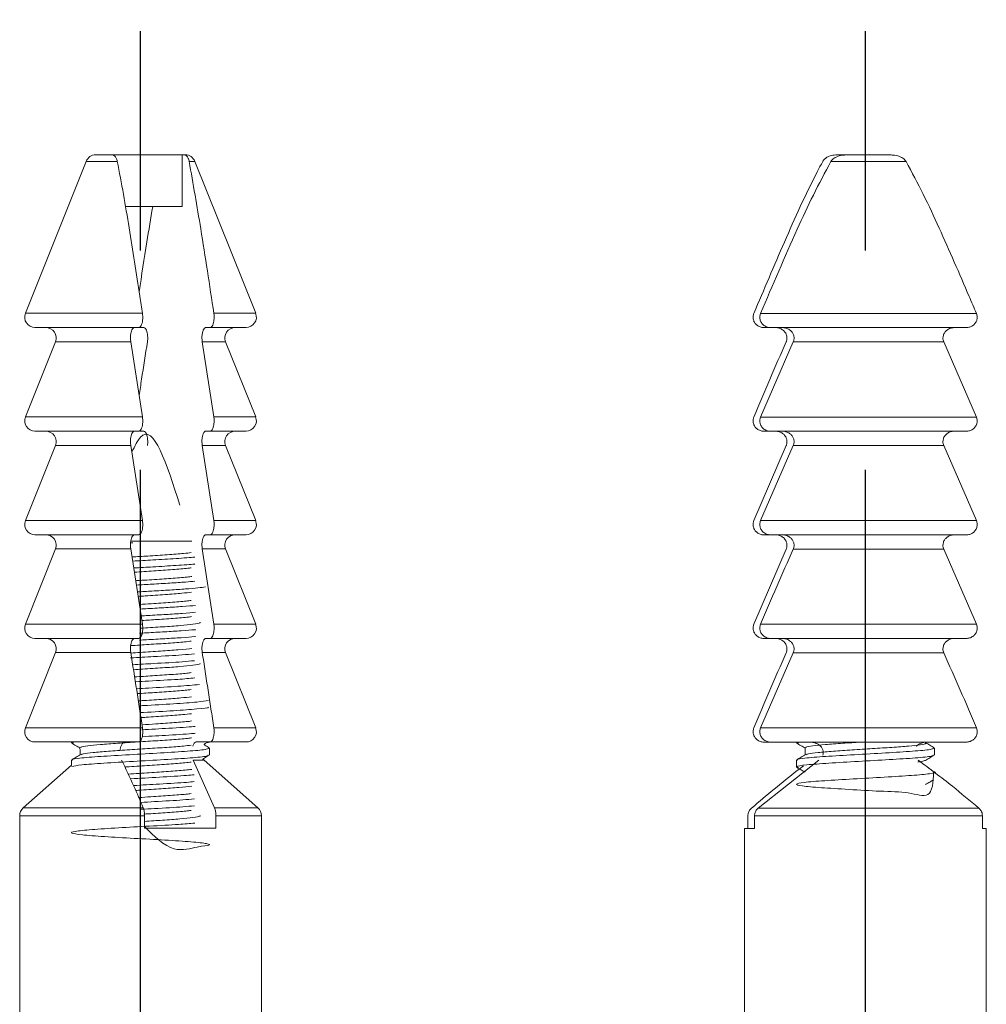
# Model space of a CAD drawing. Header units: millimetres. Extents: x 3754 to 4293, y 1699 to 2080.
# Tile 5 of 14: x 3824 to 3852, y 2006 to 2034. Entities that reach past the tile are written whole.
import ezdxf

# ---------------------------------------------------------------- set-up
doc = ezdxf.new("R2010")
doc.units = ezdxf.units.MM
doc.linetypes.add('CENTER', pattern=[50.8, 31.75, -6.35, 6.35, -6.35])
doc.layers.add('Center', color=1, linetype='CENTER')
doc.dimstyles.new('ISO-25', dxfattribs={"dimtxt": 2.5, "dimasz": 2.5, "dimexe": 1.25, "dimexo": 0.625, "dimtad": 1, "dimzin": 9, "dimdsep": 46, "dimtxsty": 'Standard', "dimcen": 2.5, "dimclrd": 2, "dimclre": 2, "dimclrt": 2, "dimadec": 0, "dimazin": 0, "dimtfac": 1, "dimtmove": 0, "dimatfit": 3, "dimfxl": 0, "dimarcsym": 0})

# ---------------------------------------------------------------- blocks, each defined once
blk = doc.blocks.new('A$C3210630A')
at = {"color": 7, "linetype": 'Continuous', "lineweight": 15}
for p, q in [((9.49, 36.676), (9.947, 36.676)), ((11.996, 36.676), (9.947, 36.676)), ((11.996, 35.176), (11.996, 36.676)), ((12.046, 36.676), (11.996, 36.676)), ((12.046, 36.676), (12.084, 36.676)), ((31.108, 36.673), (30.967, 36.673)), ((31.254, 36.673), (31.108, 36.673)), ((31.254, 36.673), (32.495, 36.673)), ((9.212, 36.487), (7.452, 32.087)), ((14.123, 32.087), (12.363, 36.487)), ((32.961, 36.484), (30.788, 36.484)), ((11.996, 35.176), (10.353, 35.176)), ((28.748, 32.084), (35, 32.084)), ((10.737, 31.676), (7.73, 31.676)), ((10.759, 31.676), (10.879, 31.676)), ((12.684, 31.676), (12.805, 31.676)), ((13.844, 31.676), (12.805, 31.676)), ((28.849, 31.673), (29.045, 31.673)), ((34.703, 31.673), (29.045, 31.673)), ((8.323, 31.264), (7.452, 29.087)), ((10.505, 31.264), (10.844, 29.087)), ((12.91, 29.087), (12.575, 31.264)), ((14.123, 29.087), (13.252, 31.264)), ((28.748, 29.084), (29.694, 31.261)), ((34.054, 31.261), (29.694, 31.261)), ((34.054, 31.261), (35, 29.084)), ((28.748, 29.084), (35, 29.084)), ((10.737, 28.676), (7.73, 28.676)), ((10.759, 28.676), (10.879, 28.676)), ((12.684, 28.676), (12.805, 28.676)), ((13.844, 28.676), (12.805, 28.676)), ((28.849, 28.673), (29.045, 28.673)), ((34.703, 28.673), (29.045, 28.673)), ((8.323, 28.264), (7.452, 26.087)), ((10.505, 28.264), (10.844, 26.087)), ((12.91, 26.087), (12.575, 28.264)), ((14.123, 26.087), (13.252, 28.264)), ((29.489, 28.261), (28.554, 26.084)), ((28.748, 26.084), (29.694, 28.261)), ((34.054, 28.261), (29.694, 28.261)), ((34.054, 28.261), (35, 26.084)), ((28.748, 26.084), (35, 26.084)), ((10.737, 25.676), (7.73, 25.676)), ((12.684, 25.676), (12.805, 25.676)), ((13.844, 25.676), (12.805, 25.676)), ((28.849, 25.673), (29.045, 25.673)), ((34.703, 25.673), (29.045, 25.673)), ((8.323, 25.264), (7.452, 23.087)), ((10.505, 25.264), (10.844, 23.087)), ((12.91, 23.087), (12.575, 25.264)), ((14.123, 23.087), (13.252, 25.264)), ((29.489, 25.261), (28.554, 23.084)), ((34.054, 25.261), (29.694, 25.261)), ((34.054, 25.261), (35, 23.084)), ((28.748, 23.084), (35, 23.084)), ((10.737, 22.676), (7.73, 22.676)), ((12.684, 22.676), (12.805, 22.676)), ((13.844, 22.676), (12.805, 22.676)), ((28.849, 22.673), (29.045, 22.673)), ((34.703, 22.673), (29.045, 22.673)), ((8.323, 22.264), (7.452, 20.087)), ((14.123, 20.087), (13.252, 22.264)), ((28.748, 20.084), (29.694, 22.261)), ((34.054, 22.261), (29.694, 22.261)), ((28.748, 20.084), (35, 20.084)), ((10.737, 19.676), (7.73, 19.676)), ((8.748, 19.676), (8.788, 19.673)), ((8.787, 19.673), (8.787, 19.651)), ((12.402, 19.676), (12.805, 19.676)), ((13.844, 19.676), (12.805, 19.676)), ((28.849, 19.673), (29.045, 19.673)), ((34.703, 19.673), (29.045, 19.673)), ((33.537, 19.645), (33.537, 19.673)), ((9.037, 19.456), (9.037, 19.301)), ((12.787, 19.301), (12.787, 19.501)), ((30.037, 19.507), (30.037, 19.301)), ((33.787, 19.301), (33.787, 19.501)), ((8.787, 19.151), (8.787, 19.009)), ((12.934, 17.765), (12.317, 19.151)), ((12.627, 19.151), (12.595, 19.184)), ((14.187, 17.765), (12.627, 19.151)), ((28.68, 17.762), (30.433, 19.149)), ((29.787, 19.151), (29.787, 18.951)), ((8.787, 19.009), (7.388, 17.765)), ((28.68, 17.762), (35.068, 17.762)), ((7.287, 17.541), (7.287, 11.168)), ((10.906, 17.541), (10.906, 17.176)), ((12.972, 17.176), (12.972, 17.541)), ((14.287, 2.176), (14.287, 17.541)), ((28.381, 17.538), (28.381, 17.173)), ((28.574, 17.173), (28.574, 17.538)), ((35.175, 17.538), (28.574, 17.538)), ((35.175, 17.538), (35.175, 17.173)), ((10.906, 17.176), (12.972, 17.176)), ((28.287, 17.173), (28.287, 2.173)), ((28.287, 17.173), (28.574, 17.173)), ((35.175, 17.173), (35.287, 17.173)), ((35.287, 2.173), (35.287, 17.173))]:
    blk.add_line(p, q, dxfattribs=at)
at = {"color": 8, "linetype": 'Continuous', "lineweight": 15}
for p, q in [((10.114, 36.487), (9.212, 36.487)), ((12.363, 36.487), (12.196, 36.487)), ((7.452, 32.087), (10.844, 32.087)), ((12.91, 32.087), (14.123, 32.087)), ((10.505, 31.264), (8.323, 31.264)), ((13.252, 31.264), (12.575, 31.264)), ((7.452, 29.087), (10.844, 29.087)), ((12.91, 29.087), (14.123, 29.087)), ((10.505, 28.264), (8.323, 28.264)), ((13.252, 28.264), (12.575, 28.264)), ((7.452, 26.087), (10.844, 26.087)), ((12.91, 26.087), (14.123, 26.087)), ((10.564, 25.445), (10.494, 25.445)), ((10.504, 25.495), (12.271, 25.495)), ((10.505, 25.264), (8.323, 25.264)), ((13.252, 25.264), (12.575, 25.264)), ((7.452, 23.087), (10.844, 23.087)), ((12.91, 23.087), (14.123, 23.087)), ((10.505, 22.264), (8.323, 22.264)), ((13.252, 22.264), (12.575, 22.264)), ((7.452, 20.087), (10.844, 20.087)), ((12.91, 20.087), (14.123, 20.087)), ((12.627, 19.151), (12.317, 19.151)), ((7.388, 17.765), (10.868, 17.765)), ((12.934, 17.765), (14.187, 17.765)), ((10.906, 17.541), (7.287, 17.541)), ((14.287, 17.541), (12.972, 17.541))]:
    blk.add_line(p, q, dxfattribs=at)
at = {"color": 7, "linetype": 'Continuous', "lineweight": 15, "flags": 128}
blk.add_lwpolyline([(9.01, 19.522), (9.029, 19.482), (9.037, 19.456)], dxfattribs=at)
at = {"color": 7, "linetype": 'Continuous', "lineweight": 15}
for centre, start, end in [((9.49, 36.376), 90, 158.1986), ((12.084, 36.376), 21.8014, 90), ((7.73, 31.976), 158.1986, 270), ((13.844, 31.976), 270, 21.8014), ((8.044, 31.376), 338.1986, 90), ((13.53, 31.376), 90, 201.8014), ((7.73, 28.976), 158.1986, 270), ((13.844, 28.976), 270, 21.8014), ((8.044, 28.376), 338.1986, 90), ((13.53, 28.376), 90, 201.8014), ((7.73, 25.976), 158.1986, 270), ((13.844, 25.976), 270, 21.8014), ((8.044, 25.376), 338.1986, 90), ((13.53, 25.376), 90, 201.8014), ((7.73, 22.976), 158.1986, 270), ((13.844, 22.976), 270, 21.8014), ((8.044, 22.376), 338.1986, 90), ((13.53, 22.376), 90, 201.8014), ((7.73, 19.976), 158.1986, 270), ((13.844, 19.976), 270, 21.8014), ((12.826, 19.376), 97.4862, 131.6823), ((7.587, 17.541), 131.6335, 180), ((13.987, 17.541), 0, 48.3665)]:
    blk.add_arc(centre, 0.3, start, end, dxfattribs=at)
for points, knots in [([(9.947, 36.676), (9.955, 36.675), (9.994, 36.673), (10.048, 36.644), (10.095, 36.56), (10.109, 36.505), (10.114, 36.487)], [0, 0, 0, 0, 0.133829, 0.620556, 0.872451, 1, 1, 1, 1]), ([(12.196, 36.487), (12.195, 36.491), (12.19, 36.518), (12.181, 36.549), (12.157, 36.605), (12.114, 36.664), (12.071, 36.671), (12.046, 36.676)], [0, 0, 0, 0, 0.025596, 0.19508, 0.24725, 0.564914, 1, 1, 1, 1]), ([(30.967, 36.673), (30.939, 36.672), (30.855, 36.67), (30.735, 36.642), (30.626, 36.582), (30.572, 36.526), (30.552, 36.491), (30.548, 36.484)], [0, 0, 0, 0, 0.176979, 0.522801, 0.753282, 0.949342, 1, 1, 1, 1]), ([(30.788, 36.484), (30.8, 36.503), (30.838, 36.557), (30.948, 36.628), (31.097, 36.668), (31.206, 36.671), (31.254, 36.673)], [0, 0, 0, 0, 0.127367, 0.372978, 0.727811, 1, 1, 1, 1]), ([(32.495, 36.673), (32.518, 36.672), (32.626, 36.671), (32.779, 36.641), (32.91, 36.557), (32.948, 36.503), (32.961, 36.484)], [0, 0, 0, 0, 0.133829, 0.620556, 0.872451, 1, 1, 1, 1]), ([(10.114, 36.487), (10.174, 36.171), (10.296, 35.54), (10.512, 34.233), (10.693, 33.08), (10.819, 32.252), (10.844, 32.087)], [0, 0, 0, 0, 0.221564, 0.44372, 0.889151, 1, 1, 1, 1]), ([(12.91, 32.087), (12.787, 32.906), (12.565, 34.393), (12.31, 35.838), (12.196, 36.487)], [0, 0, 0, 0, 0.551068, 1, 1, 1, 1]), ([(30.548, 36.484), (30.495, 36.384), (30.092, 35.623), (29.433, 34.152), (28.847, 32.774), (28.554, 32.084)], [0, 0, 0, 0, 0.070185, 0.534706, 1, 1, 1, 1]), ([(28.748, 32.084), (29.098, 32.899), (29.591, 34.049), (30.268, 35.518), (30.614, 36.162), (30.788, 36.484)], [0, 0, 0, 0, 0.548068, 0.773865, 1, 1, 1, 1]), ([(32.961, 36.484), (33.131, 36.169), (33.471, 35.537), (34.073, 34.23), (34.578, 33.077), (34.93, 32.249), (35, 32.084)], [0, 0, 0, 0, 0.221564, 0.44372, 0.889151, 1, 1, 1, 1]), ([(11.141, 35.176), (11.084, 34.836), (10.945, 34.023), (10.821, 33.192), (10.748, 32.708)], [0, 0, 0, 0, 0.417805, 1, 1, 1, 1]), ([(10.844, 32.087), (10.846, 32.071), (10.85, 32.037), (10.853, 31.969), (10.849, 31.885), (10.832, 31.798), (10.806, 31.729), (10.773, 31.684), (10.749, 31.678), (10.737, 31.676)], [0, 0, 0, 0, 0.084724, 0.179843, 0.339851, 0.499733, 0.663165, 0.835664, 1, 1, 1, 1]), ([(12.805, 31.676), (12.818, 31.679), (12.844, 31.686), (12.88, 31.742), (12.905, 31.825), (12.917, 31.91), (12.919, 31.996), (12.915, 32.051), (12.91, 32.084), (12.91, 32.087)], [0, 0, 0, 0, 0.183485, 0.373192, 0.554244, 0.72489, 0.820724, 0.983017, 1, 1, 1, 1]), ([(28.554, 32.084), (28.545, 32.055), (28.526, 31.995), (28.536, 31.898), (28.576, 31.809), (28.645, 31.736), (28.736, 31.686), (28.809, 31.673), (28.847, 31.673), (28.849, 31.673)], [0, 0, 0, 0, 0.152598, 0.314169, 0.474335, 0.638043, 0.809184, 0.989744, 1, 1, 1, 1]), ([(29.045, 31.673), (29.042, 31.673), (29.001, 31.673), (28.92, 31.689), (28.822, 31.749), (28.753, 31.836), (28.722, 31.935), (28.725, 32.02), (28.742, 32.067), (28.748, 32.084)], [0, 0, 0, 0, 0.014432, 0.20953, 0.401041, 0.581784, 0.750593, 0.911231, 1, 1, 1, 1]), ([(35, 32.084), (35.006, 32.068), (35.019, 32.034), (35.027, 31.966), (35.014, 31.882), (34.968, 31.795), (34.895, 31.726), (34.804, 31.681), (34.736, 31.676), (34.703, 31.673)], [0, 0, 0, 0, 0.084724, 0.179843, 0.339851, 0.499733, 0.663165, 0.835664, 1, 1, 1, 1]), ([(10.505, 31.264), (10.505, 31.266), (10.5, 31.299), (10.494, 31.365), (10.499, 31.459), (10.515, 31.543), (10.54, 31.613), (10.574, 31.662), (10.601, 31.675), (10.615, 31.676), (10.616, 31.676)], [0, 0, 0, 0, 0.010378, 0.17498, 0.324274, 0.471755, 0.629142, 0.803258, 0.994183, 1, 1, 1, 1]), ([(10.988, 31.264), (10.989, 31.273), (10.995, 31.312), (10.998, 31.385), (10.992, 31.462), (10.98, 31.534), (10.96, 31.6), (10.927, 31.656), (10.898, 31.674), (10.882, 31.675), (10.879, 31.676)], [0, 0, 0, 0, 0.0458255, 0.2077671, 0.3587586, 0.4275108, 0.6015781, 0.7751644, 0.961118, 1, 1, 1, 1]), ([(12.684, 31.676), (12.677, 31.675), (12.656, 31.672), (12.622, 31.638), (12.59, 31.564), (12.57, 31.468), (12.565, 31.367), (12.57, 31.3), (12.575, 31.268), (12.575, 31.264)], [0, 0, 0, 0, 0.097273, 0.292654, 0.486369, 0.666656, 0.828898, 0.980059, 1, 1, 1, 1]), ([(29.489, 31.261), (29.493, 31.27), (29.509, 31.309), (29.519, 31.383), (29.502, 31.459), (29.467, 31.531), (29.412, 31.597), (29.318, 31.653), (29.238, 31.672), (29.193, 31.673), (29.185, 31.673)], [0, 0, 0, 0, 0.0458255, 0.2077671, 0.3587586, 0.4275108, 0.6015781, 0.7751644, 0.961118, 1, 1, 1, 1]), ([(29.386, 31.673), (29.388, 31.673), (29.43, 31.673), (29.513, 31.657), (29.609, 31.601), (29.677, 31.525), (29.715, 31.441), (29.724, 31.347), (29.704, 31.289), (29.694, 31.261)], [0, 0, 0, 0, 0.011379, 0.207261, 0.407026, 0.550454, 0.702586, 0.855025, 1, 1, 1, 1]), ([(34.054, 31.261), (34.053, 31.263), (34.039, 31.296), (34.024, 31.362), (34.038, 31.457), (34.081, 31.54), (34.151, 31.61), (34.246, 31.66), (34.322, 31.673), (34.362, 31.673), (34.363, 31.673)], [0, 0, 0, 0, 0.010378, 0.17498, 0.324274, 0.471755, 0.629142, 0.803258, 0.994183, 1, 1, 1, 1]), ([(10.988, 31.264), (10.931, 30.902), (10.85, 30.385), (10.771, 29.864), (10.747, 29.707)], [0, 0, 0, 0, 0.698605, 1, 1, 1, 1]), ([(29.489, 31.261), (29.331, 30.9), (29.015, 30.176), (28.708, 29.448), (28.554, 29.084)], [0, 0, 0, 0, 0.499977, 1, 1, 1, 1]), ([(10.844, 29.087), (10.846, 29.071), (10.85, 29.037), (10.853, 28.969), (10.849, 28.885), (10.832, 28.798), (10.806, 28.729), (10.773, 28.684), (10.749, 28.678), (10.737, 28.676)], [0, 0, 0, 0, 0.084724, 0.179843, 0.339851, 0.499733, 0.663165, 0.835664, 1, 1, 1, 1]), ([(12.805, 28.676), (12.818, 28.679), (12.844, 28.686), (12.88, 28.742), (12.905, 28.825), (12.917, 28.91), (12.919, 28.996), (12.915, 29.051), (12.91, 29.084), (12.91, 29.087)], [0, 0, 0, 0, 0.183485, 0.373192, 0.554244, 0.72489, 0.820724, 0.983017, 1, 1, 1, 1]), ([(28.554, 29.084), (28.545, 29.055), (28.526, 28.995), (28.536, 28.898), (28.576, 28.809), (28.645, 28.736), (28.736, 28.686), (28.809, 28.673), (28.847, 28.673), (28.849, 28.673)], [0, 0, 0, 0, 0.152598, 0.314169, 0.474335, 0.638043, 0.809184, 0.989744, 1, 1, 1, 1]), ([(29.045, 28.673), (29.042, 28.673), (29.001, 28.673), (28.92, 28.689), (28.822, 28.749), (28.753, 28.836), (28.722, 28.935), (28.725, 29.02), (28.742, 29.067), (28.748, 29.084)], [0, 0, 0, 0, 0.014432, 0.20953, 0.401041, 0.581784, 0.750593, 0.911231, 1, 1, 1, 1]), ([(35, 29.084), (35.006, 29.068), (35.019, 29.034), (35.027, 28.966), (35.014, 28.882), (34.968, 28.795), (34.895, 28.726), (34.804, 28.681), (34.736, 28.676), (34.703, 28.673)], [0, 0, 0, 0, 0.0847239, 0.1798428, 0.3398505, 0.4997332, 0.6631649, 0.8356635, 1, 1, 1, 1]), ([(11.927, 26.529), (11.547, 27.726), (11.083, 29.187), (10.62, 28.239), (10.536, 28.067)], [0, 0, 0, 0, 0.819149, 1, 1, 1, 1]), ([(10.505, 28.264), (10.505, 28.266), (10.5, 28.299), (10.494, 28.365), (10.499, 28.459), (10.515, 28.543), (10.54, 28.613), (10.574, 28.662), (10.601, 28.675), (10.615, 28.676), (10.616, 28.676)], [0, 0, 0, 0, 0.010378, 0.17498, 0.324274, 0.471755, 0.629142, 0.803258, 0.994183, 1, 1, 1, 1]), ([(10.988, 28.264), (10.989, 28.273), (10.995, 28.312), (10.998, 28.385), (10.992, 28.462), (10.98, 28.534), (10.96, 28.6), (10.927, 28.656), (10.898, 28.674), (10.882, 28.675), (10.879, 28.676)], [0, 0, 0, 0, 0.045825, 0.207767, 0.358759, 0.427511, 0.601578, 0.775164, 0.961118, 1, 1, 1, 1]), ([(12.684, 28.676), (12.677, 28.675), (12.656, 28.672), (12.622, 28.638), (12.59, 28.564), (12.57, 28.468), (12.565, 28.367), (12.57, 28.3), (12.575, 28.268), (12.575, 28.264)], [0, 0, 0, 0, 0.097273, 0.292654, 0.486369, 0.666656, 0.828898, 0.980059, 1, 1, 1, 1]), ([(29.489, 28.261), (29.493, 28.27), (29.509, 28.309), (29.519, 28.383), (29.502, 28.459), (29.467, 28.531), (29.412, 28.597), (29.318, 28.653), (29.238, 28.672), (29.193, 28.673), (29.185, 28.673)], [0, 0, 0, 0, 0.045825, 0.207767, 0.358759, 0.427511, 0.601578, 0.775164, 0.961118, 1, 1, 1, 1]), ([(29.386, 28.673), (29.388, 28.673), (29.43, 28.673), (29.513, 28.657), (29.609, 28.601), (29.677, 28.525), (29.715, 28.441), (29.724, 28.347), (29.704, 28.289), (29.694, 28.261)], [0, 0, 0, 0, 0.011379, 0.207261, 0.407026, 0.550454, 0.702586, 0.855025, 1, 1, 1, 1]), ([(34.054, 28.261), (34.053, 28.263), (34.039, 28.296), (34.024, 28.362), (34.038, 28.457), (34.081, 28.54), (34.151, 28.61), (34.246, 28.66), (34.322, 28.673), (34.362, 28.673), (34.363, 28.673)], [0, 0, 0, 0, 0.010378, 0.17498, 0.324274, 0.471755, 0.629142, 0.803258, 0.994183, 1, 1, 1, 1]), ([(10.844, 26.087), (10.846, 26.071), (10.85, 26.037), (10.853, 25.969), (10.849, 25.885), (10.832, 25.798), (10.806, 25.729), (10.773, 25.684), (10.749, 25.678), (10.737, 25.676)], [0, 0, 0, 0, 0.084724, 0.179843, 0.339851, 0.499733, 0.663165, 0.835664, 1, 1, 1, 1]), ([(12.805, 25.676), (12.818, 25.679), (12.844, 25.686), (12.88, 25.742), (12.905, 25.825), (12.917, 25.91), (12.919, 25.996), (12.915, 26.051), (12.91, 26.084), (12.91, 26.087)], [0, 0, 0, 0, 0.183485, 0.373192, 0.554244, 0.72489, 0.820724, 0.983017, 1, 1, 1, 1]), ([(28.554, 26.084), (28.545, 26.055), (28.526, 25.995), (28.536, 25.898), (28.576, 25.809), (28.645, 25.736), (28.736, 25.686), (28.809, 25.673), (28.847, 25.673), (28.849, 25.673)], [0, 0, 0, 0, 0.152598, 0.314169, 0.474335, 0.638043, 0.809184, 0.989744, 1, 1, 1, 1]), ([(29.045, 25.673), (29.042, 25.673), (29.001, 25.673), (28.92, 25.689), (28.822, 25.749), (28.753, 25.836), (28.722, 25.935), (28.725, 26.02), (28.742, 26.067), (28.748, 26.084)], [0, 0, 0, 0, 0.014432, 0.20953, 0.401041, 0.581784, 0.750593, 0.911231, 1, 1, 1, 1]), ([(35, 26.084), (35.006, 26.068), (35.019, 26.034), (35.027, 25.966), (35.014, 25.882), (34.968, 25.795), (34.895, 25.726), (34.804, 25.681), (34.736, 25.676), (34.703, 25.673)], [0, 0, 0, 0, 0.084724, 0.179843, 0.339851, 0.499733, 0.663165, 0.835664, 1, 1, 1, 1]), ([(10.505, 25.264), (10.505, 25.266), (10.5, 25.299), (10.494, 25.365), (10.499, 25.459), (10.515, 25.543), (10.54, 25.613), (10.574, 25.662), (10.601, 25.675), (10.615, 25.676), (10.616, 25.676)], [0, 0, 0, 0, 0.010378, 0.17498, 0.324274, 0.471755, 0.629142, 0.803258, 0.994183, 1, 1, 1, 1]), ([(12.684, 25.676), (12.677, 25.675), (12.656, 25.672), (12.622, 25.638), (12.59, 25.564), (12.57, 25.468), (12.565, 25.367), (12.57, 25.3), (12.575, 25.268), (12.575, 25.264)], [0, 0, 0, 0, 0.097273, 0.292654, 0.486369, 0.666656, 0.828898, 0.980059, 1, 1, 1, 1]), ([(29.489, 25.261), (29.493, 25.27), (29.509, 25.309), (29.519, 25.383), (29.502, 25.459), (29.467, 25.531), (29.412, 25.597), (29.318, 25.653), (29.238, 25.672), (29.193, 25.673), (29.185, 25.673)], [0, 0, 0, 0, 0.045825, 0.207767, 0.358759, 0.427511, 0.601578, 0.775164, 0.961118, 1, 1, 1, 1]), ([(29.386, 25.673), (29.388, 25.673), (29.43, 25.673), (29.513, 25.657), (29.609, 25.601), (29.677, 25.525), (29.715, 25.441), (29.724, 25.347), (29.704, 25.289), (29.694, 25.261)], [0, 0, 0, 0, 0.011379, 0.207261, 0.407026, 0.550454, 0.702586, 0.855025, 1, 1, 1, 1]), ([(34.054, 25.261), (34.053, 25.263), (34.039, 25.296), (34.024, 25.362), (34.038, 25.457), (34.081, 25.54), (34.151, 25.61), (34.246, 25.66), (34.322, 25.673), (34.362, 25.673), (34.363, 25.673)], [0, 0, 0, 0, 0.010378, 0.17498, 0.324274, 0.471755, 0.629142, 0.803258, 0.994183, 1, 1, 1, 1]), ([(12.259, 25.16), (12.191, 25.151), (12.019, 25.131), (11.57, 25.098), (11.042, 25.063), (10.693, 25.041), (10.541, 25.032)], [0, 0, 0, 0, 0.193154, 0.48431, 0.775468, 1, 1, 1, 1]), ([(28.748, 23.084), (28.903, 23.448), (29.213, 24.176), (29.534, 24.9), (29.694, 25.261)], [0, 0, 0, 0, 0.499977, 1, 1, 1, 1]), ([(10.56, 24.913), (10.757, 24.924), (11.198, 24.949), (11.826, 24.988), (12.251, 25.016), (12.36, 25.03), (12.364, 25.031)], [0, 0, 0, 0, 0.283326, 0.635188, 0.987093, 1, 1, 1, 1]), ([(10.591, 24.715), (10.777, 24.725), (11.208, 24.749), (11.826, 24.788), (12.251, 24.816), (12.361, 24.83), (12.364, 24.831)], [0, 0, 0, 0, 0.272529, 0.629753, 0.987019, 1, 1, 1, 1]), ([(10.609, 24.593), (10.798, 24.605), (11.186, 24.63), (11.724, 24.667), (12.104, 24.697), (12.225, 24.714), (12.257, 24.719)], [0, 0, 0, 0, 0.286789, 0.588507, 0.890228, 1, 1, 1, 1]), ([(12.271, 24.467), (12.265, 24.466), (12.183, 24.452), (11.862, 24.427), (11.349, 24.389), (10.909, 24.362), (10.682, 24.348), (10.648, 24.345)], [0, 0, 0, 0, 0.023105, 0.330519, 0.637921, 0.945332, 1, 1, 1, 1]), ([(10.668, 24.219), (10.819, 24.228), (11.153, 24.246), (11.646, 24.276), (12.08, 24.304), (12.278, 24.322), (12.363, 24.33)], [0, 0, 0, 0, 0.230471, 0.508467, 0.786364, 1, 1, 1, 1]), ([(10.698, 24.021), (10.839, 24.029), (11.163, 24.047), (11.649, 24.076), (12.106, 24.106), (12.473, 24.137), (12.606, 24.158), (12.673, 24.168)], [0, 0, 0, 0, 0.1619, 0.371449, 0.580923, 0.790468, 1, 1, 1, 1]), ([(10.718, 23.893), (10.788, 23.897), (11.053, 23.914), (11.508, 23.944), (11.985, 23.98), (12.179, 24.002), (12.264, 24.012)], [0, 0, 0, 0, 0.1129875, 0.4320686, 0.7511497, 1, 1, 1, 1]), ([(12.256, 23.774), (12.21, 23.768), (12.069, 23.749), (11.661, 23.718), (11.182, 23.686), (10.87, 23.666), (10.755, 23.659)], [0, 0, 0, 0, 0.1592407, 0.4850772, 0.8109155, 1, 1, 1, 1]), ([(10.776, 23.525), (10.85, 23.529), (11.105, 23.544), (11.537, 23.568), (12.003, 23.599), (12.291, 23.619), (12.379, 23.63), (12.379, 23.63)], [0, 0, 0, 0, 0.119515, 0.412803, 0.70619, 0.99956, 1, 1, 1, 1]), ([(10.806, 23.327), (10.87, 23.331), (11.115, 23.344), (11.537, 23.368), (12.003, 23.399), (12.291, 23.419), (12.379, 23.43), (12.379, 23.43)], [0, 0, 0, 0, 0.104657, 0.402916, 0.701274, 0.999615, 1, 1, 1, 1]), ([(12.512, 23.142), (12.517, 23.135), (12.528, 23.116), (12.33, 23.084), (11.957, 23.047), (11.443, 23.01), (11.032, 22.984), (10.821, 22.97), (10.805, 22.969)], [0, 0, 0, 0, 0.115732, 0.33224, 0.548755, 0.765263, 0.981777, 1, 1, 1, 1]), ([(10.827, 23.193), (10.976, 23.202), (11.323, 23.225), (11.807, 23.26), (12.151, 23.287), (12.248, 23.302), (12.263, 23.305)], [0, 0, 0, 0, 0.2548885, 0.5947138, 0.9345415, 1, 1, 1, 1]), ([(10.844, 23.087), (10.846, 23.071), (10.85, 23.037), (10.853, 22.969), (10.849, 22.885), (10.832, 22.798), (10.806, 22.729), (10.773, 22.684), (10.749, 22.678), (10.737, 22.676)], [0, 0, 0, 0, 0.084724, 0.179843, 0.339851, 0.499733, 0.663165, 0.835664, 1, 1, 1, 1]), ([(10.754, 22.824), (10.822, 22.828), (11.071, 22.842), (11.499, 22.866), (11.973, 22.896), (12.275, 22.917), (12.372, 22.928), (12.379, 22.929)], [0, 0, 0, 0, 0.108704, 0.3979289, 0.6870971, 0.9762498, 1, 1, 1, 1]), ([(12.805, 22.676), (12.818, 22.679), (12.844, 22.686), (12.88, 22.742), (12.905, 22.825), (12.917, 22.91), (12.919, 22.996), (12.915, 23.051), (12.91, 23.084), (12.91, 23.087)], [0, 0, 0, 0, 0.183485, 0.373192, 0.554244, 0.72489, 0.820724, 0.983017, 1, 1, 1, 1]), ([(28.554, 23.084), (28.545, 23.055), (28.526, 22.995), (28.536, 22.898), (28.576, 22.809), (28.645, 22.736), (28.736, 22.686), (28.809, 22.673), (28.847, 22.673), (28.849, 22.673)], [0, 0, 0, 0, 0.152598, 0.314169, 0.474335, 0.638043, 0.809184, 0.989744, 1, 1, 1, 1]), ([(29.045, 22.673), (29.042, 22.673), (29.001, 22.673), (28.92, 22.689), (28.822, 22.749), (28.753, 22.836), (28.722, 22.935), (28.725, 23.02), (28.742, 23.067), (28.748, 23.084)], [0, 0, 0, 0, 0.014432, 0.20953, 0.401041, 0.581784, 0.750593, 0.911231, 1, 1, 1, 1]), ([(35, 23.084), (35.006, 23.068), (35.019, 23.034), (35.027, 22.966), (35.014, 22.882), (34.968, 22.795), (34.895, 22.726), (34.804, 22.681), (34.736, 22.676), (34.703, 22.673)], [0, 0, 0, 0, 0.084724, 0.179843, 0.339851, 0.499733, 0.663165, 0.835664, 1, 1, 1, 1]), ([(10.505, 22.264), (10.505, 22.266), (10.5, 22.299), (10.494, 22.365), (10.499, 22.459), (10.515, 22.543), (10.54, 22.613), (10.574, 22.662), (10.601, 22.675), (10.615, 22.676), (10.616, 22.676)], [0, 0, 0, 0, 0.010378, 0.17498, 0.324274, 0.471755, 0.629142, 0.803258, 0.994183, 1, 1, 1, 1]), ([(10.502, 22.465), (10.678, 22.476), (11.051, 22.5), (11.599, 22.537), (12.035, 22.57), (12.196, 22.59), (12.258, 22.598)], [0, 0, 0, 0, 0.254595, 0.540345, 0.826096, 1, 1, 1, 1]), ([(10.756, 22.624), (10.823, 22.628), (11.072, 22.642), (11.5, 22.666), (11.973, 22.696), (12.275, 22.717), (12.372, 22.728), (12.379, 22.729)], [0, 0, 0, 0, 0.107805, 0.397332, 0.6868, 0.976254, 1, 1, 1, 1]), ([(12.684, 22.676), (12.677, 22.675), (12.656, 22.672), (12.622, 22.638), (12.59, 22.564), (12.57, 22.468), (12.565, 22.367), (12.57, 22.3), (12.575, 22.268), (12.575, 22.264)], [0, 0, 0, 0, 0.097273, 0.292654, 0.486369, 0.666656, 0.828898, 0.980059, 1, 1, 1, 1]), ([(29.489, 22.261), (29.493, 22.27), (29.509, 22.309), (29.519, 22.383), (29.502, 22.459), (29.467, 22.531), (29.412, 22.597), (29.318, 22.653), (29.238, 22.672), (29.193, 22.673), (29.185, 22.673)], [0, 0, 0, 0, 0.045825, 0.207767, 0.358759, 0.427511, 0.601578, 0.775164, 0.961118, 1, 1, 1, 1]), ([(29.386, 22.673), (29.388, 22.673), (29.43, 22.673), (29.513, 22.657), (29.609, 22.601), (29.677, 22.525), (29.715, 22.441), (29.724, 22.347), (29.704, 22.289), (29.694, 22.261)], [0, 0, 0, 0, 0.011379, 0.207261, 0.407026, 0.550454, 0.702586, 0.855025, 1, 1, 1, 1]), ([(34.054, 22.261), (34.053, 22.263), (34.039, 22.296), (34.024, 22.362), (34.038, 22.457), (34.081, 22.54), (34.151, 22.61), (34.246, 22.66), (34.322, 22.673), (34.362, 22.673), (34.363, 22.673)], [0, 0, 0, 0, 0.010378, 0.17498, 0.324274, 0.471755, 0.629142, 0.803258, 0.994183, 1, 1, 1, 1]), ([(12.276, 22.384), (12.275, 22.383), (12.2, 22.371), (11.888, 22.345), (11.382, 22.308), (10.882, 22.276), (10.595, 22.258), (10.501, 22.252)], [0, 0, 0, 0, 0.004743, 0.289809, 0.574884, 0.85995, 1, 1, 1, 1]), ([(10.505, 22.264), (10.562, 21.903), (10.677, 21.179), (10.788, 20.451), (10.844, 20.087)], [0, 0, 0, 0, 0.499968, 1, 1, 1, 1]), ([(12.91, 20.087), (12.883, 20.269), (12.828, 20.633), (12.744, 21.178), (12.66, 21.722), (12.604, 22.083), (12.575, 22.264)], [0, 0, 0, 0, 0.24999, 0.499983, 0.749988, 1, 1, 1, 1]), ([(29.489, 22.261), (29.331, 21.9), (29.015, 21.176), (28.708, 20.448), (28.554, 20.084)], [0, 0, 0, 0, 0.499977, 1, 1, 1, 1]), ([(34.054, 22.261), (34.215, 21.9), (34.536, 21.176), (34.846, 20.448), (35, 20.084)], [0, 0, 0, 0, 0.499968, 1, 1, 1, 1]), ([(10.5, 22.11), (10.722, 22.122), (11.245, 22.151), (11.951, 22.191), (12.238, 22.219), (12.348, 22.229)], [0, 0, 0, 0, 0.313588, 0.737271, 1, 1, 1, 1]), ([(10.56, 21.913), (10.762, 21.924), (11.265, 21.953), (11.951, 21.991), (12.238, 22.019), (12.348, 22.029)], [0, 0, 0, 0, 0.293621, 0.72963, 1, 1, 1, 1]), ([(10.583, 21.768), (10.671, 21.774), (10.953, 21.792), (11.437, 21.823), (11.953, 21.861), (12.323, 21.898), (12.514, 21.927), (12.511, 21.942), (12.51, 21.946)], [0, 0, 0, 0, 0.096214, 0.30859, 0.52096, 0.733332, 0.9457, 1, 1, 1, 1]), ([(12.256, 21.684), (12.217, 21.678), (12.085, 21.66), (11.691, 21.63), (11.161, 21.594), (10.789, 21.57), (10.616, 21.559)], [0, 0, 0, 0, 0.130239, 0.432953, 0.735661, 1, 1, 1, 1]), ([(10.639, 21.417), (10.766, 21.425), (11.19, 21.449), (11.865, 21.486), (12.209, 21.516), (12.36, 21.529)], [0, 0, 0, 0, 0.193297, 0.645925, 1, 1, 1, 1]), ([(10.67, 21.219), (10.787, 21.226), (11.201, 21.249), (11.924, 21.289), (12.306, 21.323), (12.497, 21.34)], [0, 0, 0, 0, 0.163912, 0.581958, 1, 1, 1, 1]), ([(10.692, 21.075), (10.861, 21.086), (11.228, 21.109), (11.743, 21.145), (12.115, 21.174), (12.23, 21.191), (12.258, 21.195)], [0, 0, 0, 0, 0.267381, 0.582483, 0.897583, 1, 1, 1, 1]), ([(12.267, 20.984), (12.172, 20.973), (11.965, 20.95), (11.472, 20.914), (11.028, 20.886), (10.779, 20.87), (10.724, 20.866)], [0, 0, 0, 0, 0.270526, 0.590599, 0.910677, 1, 1, 1, 1]), ([(10.746, 20.723), (10.789, 20.726), (11.126, 20.745), (11.773, 20.781), (12.49, 20.832), (12.67, 20.866), (12.76, 20.882)], [0, 0, 0, 0, 0.045947, 0.363969, 0.681987, 1, 1, 1, 1]), ([(10.777, 20.525), (10.809, 20.527), (11.136, 20.546), (11.785, 20.581), (12.446, 20.632), (12.784, 20.667), (12.757, 20.686), (12.754, 20.688)], [0, 0, 0, 0, 0.0342, 0.344799, 0.655395, 0.96599, 1, 1, 1, 1]), ([(10.799, 20.382), (10.849, 20.385), (11.095, 20.401), (11.529, 20.429), (11.996, 20.464), (12.183, 20.486), (12.262, 20.495)], [0, 0, 0, 0, 0.085749, 0.419374, 0.752999, 1, 1, 1, 1]), ([(12.26, 20.284), (12.239, 20.28), (12.133, 20.265), (11.776, 20.236), (11.299, 20.203), (10.965, 20.182), (10.831, 20.173)], [0, 0, 0, 0, 0.0875667, 0.4280052, 0.7684451, 1, 1, 1, 1]), ([(10.844, 20.087), (10.846, 20.071), (10.85, 20.037), (10.853, 19.969), (10.849, 19.885), (10.832, 19.798), (10.806, 19.729), (10.773, 19.684), (10.749, 19.678), (10.737, 19.676)], [0, 0, 0, 0, 0.084724, 0.179843, 0.339851, 0.499733, 0.663165, 0.835664, 1, 1, 1, 1]), ([(10.821, 20.028), (11.086, 20.043), (11.648, 20.075), (12.212, 20.109), (12.355, 20.127), (12.369, 20.129)], [0, 0, 0, 0, 0.44659, 0.9466962, 1, 1, 1, 1]), ([(12.805, 19.676), (12.818, 19.679), (12.844, 19.686), (12.88, 19.742), (12.905, 19.825), (12.917, 19.91), (12.919, 19.996), (12.915, 20.051), (12.91, 20.084), (12.91, 20.087)], [0, 0, 0, 0, 0.183485, 0.373192, 0.554244, 0.72489, 0.820724, 0.983017, 1, 1, 1, 1]), ([(28.554, 20.084), (28.545, 20.055), (28.526, 19.995), (28.536, 19.898), (28.576, 19.809), (28.645, 19.736), (28.736, 19.686), (28.809, 19.673), (28.847, 19.673), (28.849, 19.673)], [0, 0, 0, 0, 0.152598, 0.314169, 0.474335, 0.638043, 0.809184, 0.989744, 1, 1, 1, 1]), ([(29.045, 19.673), (29.042, 19.673), (29.001, 19.673), (28.92, 19.689), (28.822, 19.749), (28.753, 19.836), (28.722, 19.935), (28.725, 20.02), (28.742, 20.067), (28.748, 20.084)], [0, 0, 0, 0, 0.014432, 0.20953, 0.401041, 0.581784, 0.750593, 0.911231, 1, 1, 1, 1]), ([(35, 20.084), (35.006, 20.068), (35.019, 20.034), (35.027, 19.966), (35.014, 19.882), (34.968, 19.795), (34.895, 19.726), (34.804, 19.681), (34.736, 19.676), (34.703, 19.673)], [0, 0, 0, 0, 0.084724, 0.179843, 0.339851, 0.499733, 0.663165, 0.835664, 1, 1, 1, 1]), ([(8.844, 19.642), (8.803, 19.651), (8.755, 19.663), (8.841, 19.674), (8.853, 19.676)], [0, 0, 0, 0, 0.8575335, 1, 1, 1, 1]), ([(9.062, 19.507), (9.058, 19.513), (9.044, 19.532), (9.237, 19.563), (9.605, 19.601), (10.118, 19.639), (10.702, 19.676), (11.302, 19.714), (11.826, 19.752), (12.162, 19.779), (12.254, 19.793), (12.266, 19.795)], [0, 0, 0, 0, 0.066242, 0.196793, 0.327346, 0.457898, 0.58845, 0.719001, 0.849552, 0.980103, 1, 1, 1, 1]), ([(10.197, 19.431), (10.197, 19.432), (10.197, 19.459), (10.209, 19.515), (10.234, 19.594), (10.274, 19.655), (10.308, 19.675), (10.326, 19.675), (10.329, 19.676)], [0, 0, 0, 0, 0.005871, 0.168479, 0.390736, 0.672011, 0.956816, 1, 1, 1, 1]), ([(10.836, 19.829), (11.096, 19.844), (11.652, 19.875), (12.212, 19.909), (12.355, 19.927), (12.369, 19.929)], [0, 0, 0, 0, 0.441962, 0.94625, 1, 1, 1, 1]), ([(12.402, 19.676), (12.401, 19.676), (12.385, 19.675), (12.352, 19.657), (12.316, 19.609), (12.303, 19.562), (12.3, 19.551)], [0, 0, 0, 0, 0.024316, 0.438476, 0.874335, 1, 1, 1, 1]), ([(29.844, 19.642), (29.8, 19.651), (29.753, 19.662), (29.828, 19.672), (29.833, 19.673)], [0, 0, 0, 0, 0.934152, 1, 1, 1, 1]), ([(30.062, 19.507), (30.058, 19.513), (30.044, 19.532), (30.237, 19.563), (30.605, 19.601), (31.101, 19.637), (31.475, 19.661), (31.653, 19.673)], [0, 0, 0, 0, 0.11488, 0.341289, 0.567702, 0.794111, 1, 1, 1, 1]), ([(30.187, 19.673), (30.222, 19.67), (30.307, 19.664), (30.421, 19.613), (30.509, 19.534), (30.554, 19.452), (30.569, 19.369), (30.555, 19.318), (30.548, 19.293)], [0, 0, 0, 0, 0.1741473, 0.4164032, 0.5980683, 0.7444614, 0.8729293, 1, 1, 1, 1]), ([(33.264, 19.547), (33.274, 19.559), (33.312, 19.604), (33.409, 19.651), (33.503, 19.672), (33.555, 19.673), (33.561, 19.673)], [0, 0, 0, 0, 0.132772, 0.53314, 0.938532, 1, 1, 1, 1]), ([(8.824, 19.151), (8.813, 19.155), (8.753, 19.175), (9.053, 19.213), (9.686, 19.264), (10.574, 19.314), (11.499, 19.365), (12.272, 19.415), (12.763, 19.464), (12.761, 19.496), (12.759, 19.512)], [0, 0, 0, 0, 0.032916, 0.173094, 0.313271, 0.453449, 0.593628, 0.733808, 0.873988, 1, 1, 1, 1]), ([(8.794, 19.642), (8.836, 19.618), (8.913, 19.573), (8.99, 19.528), (9.025, 19.508)], [0, 0, 0, 0, 0.547291, 1, 1, 1, 1]), ([(12.259, 19.584), (12.19, 19.575), (12.016, 19.554), (11.565, 19.521), (10.994, 19.483), (10.394, 19.445), (9.838, 19.408), (9.396, 19.37), (9.119, 19.337), (9.083, 19.316), (9.069, 19.307)], [0, 0, 0, 0, 0.091546, 0.227658, 0.36377, 0.499879, 0.635991, 0.772101, 0.908216, 1, 1, 1, 1]), ([(12.778, 19.512), (12.736, 19.536), (12.683, 19.566), (12.631, 19.597), (12.621, 19.603)], [0, 0, 0, 0, 0.805488, 1, 1, 1, 1]), ([(29.824, 19.151), (29.813, 19.155), (29.753, 19.175), (30.053, 19.213), (30.686, 19.264), (31.574, 19.314), (32.499, 19.365), (33.272, 19.415), (33.763, 19.464), (33.761, 19.496), (33.759, 19.512)], [0, 0, 0, 0, 0.032916, 0.173094, 0.313271, 0.453449, 0.593628, 0.733808, 0.873988, 1, 1, 1, 1]), ([(29.794, 19.642), (29.836, 19.618), (29.917, 19.57), (29.998, 19.523), (30.037, 19.501)], [0, 0, 0, 0, 0.5191255, 1, 1, 1, 1]), ([(33.516, 19.645), (33.522, 19.641), (33.548, 19.625), (33.391, 19.596), (33.059, 19.558), (32.568, 19.521), (31.993, 19.483), (31.394, 19.445), (30.838, 19.408), (30.396, 19.37), (30.119, 19.337), (30.083, 19.316), (30.069, 19.307)], [0, 0, 0, 0, 0.033811, 0.145197, 0.256583, 0.367968, 0.479352, 0.590735, 0.702119, 0.813503, 0.92489, 1, 1, 1, 1]), ([(33.778, 19.512), (33.736, 19.536), (33.655, 19.583), (33.575, 19.629), (33.537, 19.651)], [0, 0, 0, 0, 0.526558, 1, 1, 1, 1]), ([(9.05, 19.309), (9.008, 19.284), (8.924, 19.235), (8.839, 19.186), (8.797, 19.162)], [0, 0, 0, 0, 0.499876, 1, 1, 1, 1]), ([(8.798, 18.963), (8.87, 18.979), (9.014, 19.013), (9.697, 19.064), (10.571, 19.114), (11.5, 19.165), (12.269, 19.215), (12.738, 19.261), (12.742, 19.289), (12.743, 19.301)], [0, 0, 0, 0, 0.149546, 0.29909, 0.448633, 0.598179, 0.747727, 0.897275, 1, 1, 1, 1]), ([(10.241, 19.151), (10.359, 18.903), (10.573, 18.457), (10.777, 17.978), (10.868, 17.765)], [0, 0, 0, 0, 0.555879, 1, 1, 1, 1]), ([(12.587, 19.179), (12.608, 19.192), (12.671, 19.228), (12.734, 19.265), (12.776, 19.289)], [0, 0, 0, 0, 0.330036, 1, 1, 1, 1]), ([(30.05, 19.309), (30.008, 19.284), (29.924, 19.235), (29.839, 19.186), (29.797, 19.162)], [0, 0, 0, 0, 0.499876, 1, 1, 1, 1]), ([(29.847, 18.94), (29.822, 18.948), (29.743, 18.972), (30.047, 19.013), (30.688, 19.064), (31.573, 19.114), (32.5, 19.165), (33.269, 19.215), (33.738, 19.261), (33.742, 19.289), (33.743, 19.301)], [0, 0, 0, 0, 0.061904, 0.202192, 0.342479, 0.482765, 0.623053, 0.763344, 0.903634, 1, 1, 1, 1]), ([(33.3, 19.1), (33.334, 19.104), (33.467, 19.118), (33.494, 19.133), (33.515, 19.144)], [0, 0, 0, 0, 0.256367, 1, 1, 1, 1]), ([(33.316, 19.149), (33.648, 18.901), (34.244, 18.454), (34.815, 17.975), (35.068, 17.762)], [0, 0, 0, 0, 0.555879, 1, 1, 1, 1]), ([(33.523, 19.142), (33.565, 19.167), (33.65, 19.216), (33.734, 19.265), (33.776, 19.289)], [0, 0, 0, 0, 0.49985, 1, 1, 1, 1]), ([(10.334, 18.952), (10.376, 18.955), (10.601, 18.97), (11.06, 18.998), (11.62, 19.036), (12.047, 19.068), (12.201, 19.088), (12.257, 19.095)], [0, 0, 0, 0, 0.061029, 0.324245, 0.587456, 0.850674, 1, 1, 1, 1]), ([(12.27, 18.884), (12.264, 18.883), (12.181, 18.869), (11.857, 18.843), (11.342, 18.805), (10.83, 18.773), (10.534, 18.754), (10.43, 18.747)], [0, 0, 0, 0, 0.023409, 0.2989, 0.5744, 0.849896, 1, 1, 1, 1]), ([(29.996, 18.987), (29.934, 18.941), (29.416, 18.552), (28.922, 18.132), (28.487, 17.762)], [0, 0, 0, 0, 0.1193843, 1, 1, 1, 1]), ([(29.796, 18.941), (29.838, 18.916), (29.918, 18.869), (29.999, 18.823), (30.037, 18.8)], [0, 0, 0, 0, 0.52338, 1, 1, 1, 1]), ([(10.495, 18.609), (10.775, 18.625), (11.358, 18.658), (12.049, 18.698), (12.277, 18.722), (12.345, 18.729)], [0, 0, 0, 0, 0.3946625, 0.8177042, 1, 1, 1, 1]), ([(33.761, 18.801), (33.747, 18.515), (33.721, 17.994), (33.063, 18.239), (32.229, 18.242), (31.295, 18.305), (30.464, 18.352), (29.9, 18.404), (29.718, 18.454), (29.956, 18.505), (30.565, 18.556), (31.422, 18.606), (32.35, 18.657), (33.176, 18.707), (33.677, 18.758), (33.868, 18.793), (33.772, 18.811), (33.766, 18.812)], [0, 0, 0, 0, 0.0852264, 0.1552624, 0.2252973, 0.2953315, 0.3653662, 0.4354018, 0.5054382, 0.5754743, 0.6455095, 0.7155438, 0.7855783, 0.8556136, 0.9256498, 0.9956861, 1, 1, 1, 1]), ([(33.526, 18.444), (33.568, 18.468), (33.644, 18.513), (33.721, 18.557), (33.755, 18.577)], [0, 0, 0, 0, 0.551678, 1, 1, 1, 1]), ([(10.586, 18.415), (10.836, 18.429), (11.388, 18.46), (12.048, 18.498), (12.277, 18.522), (12.345, 18.529)], [0, 0, 0, 0, 0.367495, 0.809523, 1, 1, 1, 1]), ([(10.648, 18.272), (10.701, 18.276), (10.947, 18.292), (11.397, 18.32), (11.923, 18.358), (12.159, 18.383), (12.276, 18.395)], [0, 0, 0, 0, 0.0839372, 0.3912465, 0.6985469, 1, 1, 1, 1]), ([(12.256, 18.184), (12.209, 18.177), (12.066, 18.159), (11.656, 18.127), (11.172, 18.094), (10.856, 18.074), (10.737, 18.067)], [0, 0, 0, 0, 0.161126, 0.48382, 0.806502, 1, 1, 1, 1]), ([(10.798, 17.926), (10.929, 17.934), (11.36, 17.958), (11.965, 17.992), (12.243, 18.019), (12.347, 18.029)], [0, 0, 0, 0, 0.214811, 0.707683, 1, 1, 1, 1]), ([(10.81, 17.727), (10.937, 17.734), (11.364, 17.758), (11.965, 17.792), (12.243, 17.819), (12.347, 17.829)], [0, 0, 0, 0, 0.2095206, 0.7057206, 1, 1, 1, 1]), ([(10.868, 17.765), (10.877, 17.739), (10.891, 17.698), (10.904, 17.619), (10.905, 17.569), (10.906, 17.541)], [0, 0, 0, 0, 0.417135, 0.671648, 1, 1, 1, 1]), ([(10.882, 17.588), (10.972, 17.593), (11.261, 17.612), (11.708, 17.642), (12.096, 17.673), (12.221, 17.69), (12.257, 17.695)], [0, 0, 0, 0, 0.160425, 0.511113, 0.861793, 1, 1, 1, 1]), ([(12.972, 17.541), (12.972, 17.553), (12.971, 17.583), (12.966, 17.645), (12.954, 17.712), (12.94, 17.75), (12.934, 17.765)], [0, 0, 0, 0, 0.143051, 0.35299, 0.744782, 1, 1, 1, 1]), ([(28.487, 17.762), (28.474, 17.75), (28.435, 17.713), (28.391, 17.637), (28.385, 17.57), (28.381, 17.538)], [0, 0, 0, 0, 0.216514, 0.625663, 1, 1, 1, 1]), ([(28.574, 17.538), (28.574, 17.546), (28.575, 17.586), (28.594, 17.657), (28.637, 17.723), (28.671, 17.753), (28.68, 17.762)], [0, 0, 0, 0, 0.094835, 0.468591, 0.84497, 1, 1, 1, 1]), ([(35.068, 17.762), (35.093, 17.737), (35.133, 17.695), (35.168, 17.616), (35.172, 17.566), (35.175, 17.538)], [0, 0, 0, 0, 0.417135, 0.671648, 1, 1, 1, 1]), ([(12.513, 17.545), (12.516, 17.538), (12.527, 17.519), (12.327, 17.487), (11.952, 17.449), (11.454, 17.413), (11.082, 17.389), (10.906, 17.378)], [0, 0, 0, 0, 0.12284, 0.347901, 0.57297, 0.798033, 1, 1, 1, 1]), ([(10.906, 17.232), (11.188, 16.947), (11.702, 16.426), (12.498, 16.671), (12.83, 16.674), (12.765, 16.737), (12.294, 16.784), (11.519, 16.836), (10.596, 16.886), (9.711, 16.937), (9.045, 16.987), (8.731, 17.038), (8.835, 17.089), (9.333, 17.139), (10.129, 17.19), (11.048, 17.24), (11.878, 17.287), (12.213, 17.316), (12.357, 17.329)], [0, 0, 0, 0, 0.076267, 0.138871, 0.201474, 0.264077, 0.326681, 0.389286, 0.45189, 0.514494, 0.577097, 0.6397, 0.702304, 0.764908, 0.827512, 0.890116, 0.95272, 1, 1, 1, 1])]:
    blk.add_open_spline(points, degree=3, knots=knots, dxfattribs=at)
at = {"layer": 'Center'}
for p, q in [((10.787, -4.194), (10.787, 40.589)), ((31.787, -4.194), (31.787, 40.589))]:
    blk.add_line(p, q, dxfattribs=at)
blk = doc.blocks.new('*D58')
at = {"color": 2, "lineweight": -2, "transparency": 16777216}
for p, q in [((3827.802, 2034.701), (3827.802, 2052.635)), ((3848.802, 2034.701), (3848.802, 2052.635)), ((3831.802, 2051.385), (3844.802, 2051.385))]:
    blk.add_line(p, q, dxfattribs=at)
at = {"color": 2, "transparency": 16777216}
for points in [[(3831.802, 2052.052), (3831.802, 2050.719), (3827.802, 2051.385)], [(3844.802, 2052.052), (3844.802, 2050.719), (3848.802, 2051.385)]]:
    blk.add_solid(points, dxfattribs=at)
at = {"layer": 'Defpoints', "color": 0, "transparency": 16777216}
for p in [(3848.802, 2051.385), (3827.802, 2034.076), (3848.802, 2034.076)]:
    blk.add_point(p, dxfattribs=at)
at = {"color": 2, "transparency": 16777216, "insert": (3838.302, 2054.51), "char_height": 5, "attachment_point": 5}
blk.add_mtext('21', dxfattribs=at)

msp = doc.modelspace()

# ---------------------------------------------------------------- block references
msp.add_blockref('A$C3210630A', (3817.015, 1993.487))

# ---------------------------------------------------------------- dimensions: what is measured, and where the dimension line sits
dim = msp.add_linear_dim(base=(3848.802, 2051.385), p1=(3827.802, 2034.076), p2=(3848.802, 2034.076), dimstyle='ISO-25', override={"dimtxt": 5, "dimasz": 4, "dimdec": 1, "dimtdec": 1, "dimfxl": 2.5, "dimtfillclr": 2})
dim.commit()
dim.dimension.update_dxf_attribs({"geometry": '*D58', "text_midpoint": (3838.302, 2054.51)})

doc.saveas('drawing.dxf')
